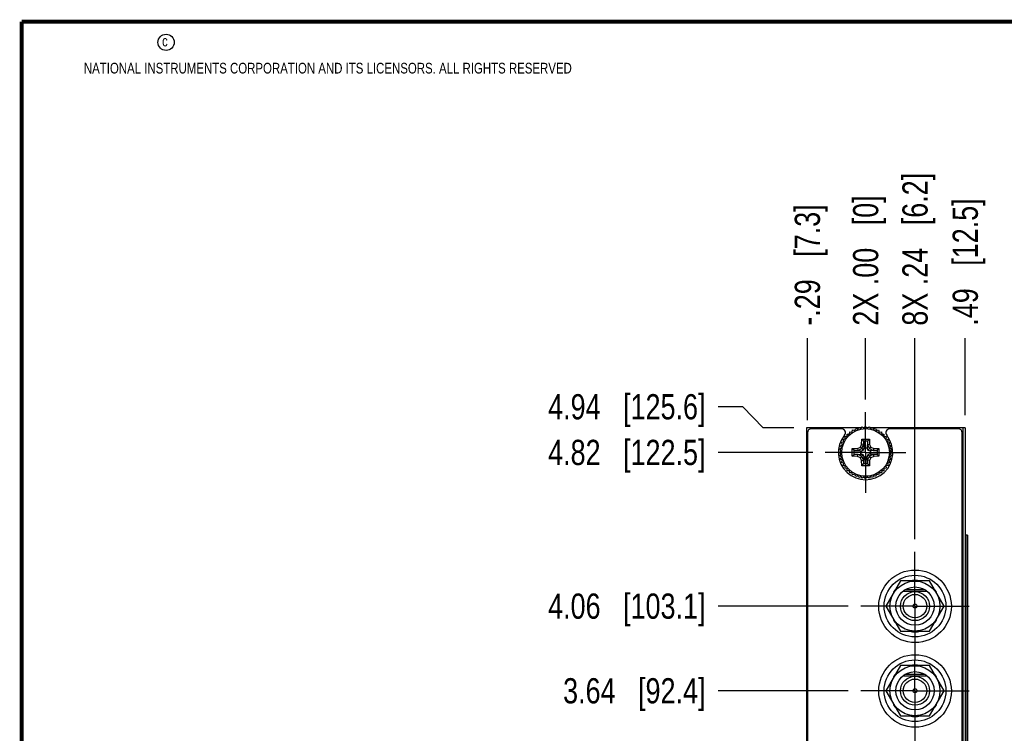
# Model space of a CAD drawing. Header units: inches. Extents: x 0.2 to 16.8, y 0.2 to 10.8.
# Tile 8 of 16: x 0.2 to 5.1, y 7.2 to 10.8. Entities that reach past the tile are written whole.
import ezdxf

# ---------------------------------------------------------------- set-up
doc = ezdxf.new("R2010")
doc.units = ezdxf.units.IN
doc.header["$LTSCALE"] = 0.935
doc.header["$MEASUREMENT"] = 0
doc.linetypes.add('CENTER', pattern=[0.6, 0.375, -0.075, 0.075, -0.075])
doc.layers.get('0').update_dxf_attribs({"linetype": 'CONTINUOUS'})
for name, color, linetype in [('02___PRT_ALL_AXES', 7, 'CONTINUOUS'), ('DEFAULT_1', 7, 'CENTER'), ('DIMENSIONS', 7, 'CONTINUOUS')]:
    doc.layers.add(name, color=color, linetype=linetype)
doc.styles.get("Standard").update_dxf_attribs({"font": 'txt', "width": 0.8})
doc.dimstyles.new('DIMSTYLE_1', dxfattribs={"dimtxt": 0.125, "dimasz": 0.18, "dimexe": 0.125, "dimexo": 0.0625, "dimgap": 0.03125, "dimtad": 0, "dimtih": 1, "dimtoh": 1, "dimzin": 4, "dimdsep": 46, "dimtxsty": 'STANDARD', "dimblk": '_FILLED', "dimblk1": '_FILLED', "dimblk2": '_FILLED', "dimcen": 0.09, "dimadec": 0, "dimazin": 0, "dimtp": 0.001, "dimtm": 0.001, "dimtfac": 1, "dimtofl": 0, "dimtmove": 0, "dimatfit": 3, "dimldrblk": '_FILLED', "dimfxl": 1, "dimtolj": 1, "dimtzin": 4, "dimarcsym": 0})
doc.dimstyles.new('DIMSTYLE_2', dxfattribs={"dimtxt": 0.125, "dimasz": 0.18, "dimexe": 0.125, "dimexo": 0.0625, "dimgap": 0.03125, "dimtad": 0, "dimtih": 1, "dimtoh": 1, "dimzin": 4, "dimdsep": 46, "dimtxsty": 'STANDARD', "dimblk": '_FILLED', "dimblk1": '_FILLED', "dimblk2": '_FILLED', "dimcen": 0.09, "dimadec": 0, "dimazin": 0, "dimtfac": 1, "dimtofl": 0, "dimtmove": 0, "dimatfit": 3, "dimldrblk": '_FILLED', "dimfxl": 1, "dimtolj": 1, "dimtzin": 4, "dimarcsym": 0})

# ---------------------------------------------------------------- blocks, each defined once
blk = doc.blocks.new('*D8')
at = {"layer": 'DIMENSIONS', "color": 2, "linetype": 'CONTINUOUS'}
blk.add_line((4.3477, 7.4394), (3.7033, 7.4394), dxfattribs=at)
at = {"layer": 'DIMENSIONS', "color": 2, "linetype": 'CONTINUOUS', "insert": (3.6408, 7.5019), "char_height": 0.125, "width": 1.125, "attachment_point": 3, "line_spacing_factor": 0.9}
blk.add_mtext('3.64{\\Ftxt.shx;\\W1.000000;\\H0.125000; }[92.4]', dxfattribs=at)
blk = doc.blocks.new('_FILLED')
at = {"color": 0, "linetype": 'BYBLOCK'}
blk.add_solid([(0, 0), (-1, 0.174), (-1, -0.174)], dxfattribs=at)
blk = doc.blocks.new('*D9')
at = {"layer": 'DIMENSIONS', "color": 2, "linetype": 'CONTINUOUS'}
blk.add_line((4.3477, 7.8594), (3.7033, 7.8594), dxfattribs=at)
at = {"layer": 'DIMENSIONS', "color": 2, "linetype": 'CONTINUOUS', "insert": (3.6408, 7.9219), "char_height": 0.125, "width": 1.225, "attachment_point": 3, "line_spacing_factor": 0.9}
blk.add_mtext('4.06{\\Ftxt.shx;\\W1.000000;\\H0.125000; }[103.1]', dxfattribs=at)
blk = doc.blocks.new('*D10')
at = {"layer": 'DIMENSIONS', "color": 2, "linetype": 'CONTINUOUS'}
blk.add_line((4.1723, 8.6219), (3.7033, 8.6219), dxfattribs=at)
at = {"layer": 'DIMENSIONS', "color": 2, "linetype": 'CONTINUOUS', "insert": (3.6408, 8.6844), "char_height": 0.125, "width": 1.225, "attachment_point": 3, "line_spacing_factor": 0.9}
blk.add_mtext('4.82{\\Ftxt.shx;\\W1.000000;\\H0.125000; }[122.5]', dxfattribs=at)
blk = doc.blocks.new('*D11')
at = {"layer": 'DIMENSIONS', "color": 2, "linetype": 'CONTINUOUS'}
for p, q in [((3.8263, 8.8484), (3.7033, 8.8484)), ((3.9263, 8.7444), (3.8263, 8.8484)), ((4.0783, 8.7444), (3.9263, 8.7444))]:
    blk.add_line(p, q, dxfattribs=at)
at = {"layer": 'DIMENSIONS', "color": 2, "linetype": 'CONTINUOUS', "insert": (3.6408, 8.9109), "char_height": 0.125, "width": 1.225, "attachment_point": 3, "line_spacing_factor": 0.9}
blk.add_mtext('4.94{\\Ftxt.shx;\\W1.000000;\\H0.125000; }[125.6]', dxfattribs=at)
blk = doc.blocks.new('*D12')
at = {"layer": 'DIMENSIONS', "color": 2, "linetype": 'CONTINUOUS'}
blk.add_line((4.6795, 8.1912), (4.6795, 9.1881), dxfattribs=at)
at = {"layer": 'DIMENSIONS', "color": 2, "linetype": 'CONTINUOUS', "insert": (4.617, 9.2506), "char_height": 0.125, "width": 1.225, "attachment_point": 1, "rotation": 90, "line_spacing_factor": 0.9}
blk.add_mtext('8X .24{\\Ftxt.shx;\\W1.000000;\\H0.125000; }[6.2]', dxfattribs=at)
blk = doc.blocks.new('*D13')
at = {"layer": 'DIMENSIONS', "color": 2, "linetype": 'CONTINUOUS'}
blk.add_line((4.4348, 8.8844), (4.4348, 9.1881), dxfattribs=at)
at = {"layer": 'DIMENSIONS', "color": 2, "linetype": 'CONTINUOUS', "insert": (4.3723, 9.2506), "char_height": 0.125, "width": 1.025, "attachment_point": 1, "rotation": 90, "line_spacing_factor": 0.9}
blk.add_mtext('2X .00{\\Ftxt.shx;\\W1.000000;\\H0.125000; }[0]', dxfattribs=at)
blk = doc.blocks.new('*D14')
at = {"layer": 'DIMENSIONS', "color": 2, "linetype": 'CONTINUOUS'}
blk.add_line((4.9288, 8.8069), (4.9288, 9.1881), dxfattribs=at)
at = {"layer": 'DIMENSIONS', "color": 2, "linetype": 'CONTINUOUS', "insert": (4.8663, 9.2506), "char_height": 0.125, "width": 1.025, "attachment_point": 1, "rotation": 90, "line_spacing_factor": 0.9}
blk.add_mtext('.49{\\Ftxt.shx;\\W1.000000;\\H0.125000; }[12.5]', dxfattribs=at)
blk = doc.blocks.new('*D15')
at = {"layer": 'DIMENSIONS', "color": 2, "linetype": 'CONTINUOUS'}
blk.add_line((4.1458, 8.7819), (4.1458, 9.1881), dxfattribs=at)
at = {"layer": 'DIMENSIONS', "color": 2, "linetype": 'CONTINUOUS', "insert": (4.0833, 9.2506), "char_height": 0.125, "width": 1.025, "attachment_point": 1, "rotation": 90, "line_spacing_factor": 0.9}
blk.add_mtext('-.29{\\Ftxt.shx;\\W1.000000;\\H0.125000; }[7.3]', dxfattribs=at)

msp = doc.modelspace()

# ---------------------------------------------------------------- linework, layer by layer
at = {"color": 7, "linetype": 'CONTINUOUS'}
for p, q in [((4.1408, 8.7444), (4.1408, 3.6774)), ((4.4004, 8.7444), (4.1408, 8.7444)), ((4.3812, 8.7305), (4.3855, 8.7408)), ((4.3855, 8.7408), (4.3958, 8.7365)), ((4.3958, 8.7365), (4.4014, 8.7462)), ((4.4014, 8.7462), (4.4111, 8.7406)), ((4.414, 8.7444), (4.4047, 8.7444)), ((4.4111, 8.7406), (4.418, 8.7495)), ((4.418, 8.7495), (4.4268, 8.7427)), ((4.4285, 8.7444), (4.4247, 8.7444)), ((4.4268, 8.7427), (4.4348, 8.7506)), ((4.4348, 8.7506), (4.4427, 8.7427)), ((4.4449, 8.7444), (4.441, 8.7444)), ((4.4427, 8.7427), (4.4516, 8.7495)), ((4.4516, 8.7495), (4.4584, 8.7406)), ((4.4649, 8.7444), (4.4555, 8.7444)), ((4.4584, 8.7406), (4.4681, 8.7462)), ((4.4681, 8.7462), (4.4737, 8.7365)), ((4.9288, 8.7444), (4.4692, 8.7444)), ((4.4737, 8.7365), (4.484, 8.7408)), ((4.484, 8.7408), (4.4883, 8.7305)), ((4.9288, 8.7444), (4.9288, 3.6774)), ((4.1458, 8.7194), (4.1458, 3.7024)), ((4.3146, 8.7394), (4.1658, 8.7394)), ((4.3326, 8.7003), (4.3437, 8.7017)), ((4.3341, 8.6892), (4.3326, 8.7003)), ((4.3437, 8.7017), (4.3437, 8.7129)), ((4.3437, 8.7129), (4.3549, 8.7129)), ((4.3549, 8.7129), (4.3564, 8.724)), ((4.3564, 8.724), (4.3675, 8.7226)), ((4.3675, 8.7226), (4.3704, 8.7334)), ((4.3704, 8.7334), (4.3812, 8.7305)), ((4.4883, 8.7305), (4.4991, 8.7334)), ((4.4991, 8.7334), (4.502, 8.7226)), ((4.502, 8.7226), (4.5131, 8.724)), ((4.5131, 8.724), (4.5146, 8.7129)), ((4.5146, 8.7129), (4.5258, 8.7129)), ((4.5258, 8.7129), (4.5258, 8.7017)), ((4.5258, 8.7017), (4.5369, 8.7003)), ((4.5369, 8.7003), (4.5354, 8.6892)), ((4.8938, 8.7394), (4.5548, 8.7394)), ((4.9138, 3.7024), (4.9138, 8.7194)), ((4.3071, 8.6387), (4.316, 8.6455)), ((4.3104, 8.6552), (4.3201, 8.6608)), ((4.316, 8.6455), (4.3104, 8.6552)), ((4.3158, 8.6712), (4.3262, 8.6754)), ((4.3201, 8.6608), (4.3158, 8.6712)), ((4.3233, 8.6863), (4.3341, 8.6892)), ((4.3262, 8.6754), (4.3233, 8.6863)), ((4.4087, 8.648), (4.4162, 8.6405)), ((4.4149, 8.6619), (4.4248, 8.6598)), ((4.4154, 8.6881), (4.4242, 8.6792)), ((4.4248, 8.6598), (4.4249, 8.6596)), ((4.4249, 8.6596), (4.4268, 8.6415)), ((4.4252, 8.6772), (4.4269, 8.6454)), ((4.4268, 8.6415), (4.4269, 8.6454)), ((4.4269, 8.6454), (4.4426, 8.6454)), ((4.4443, 8.6772), (4.4426, 8.6454)), ((4.4426, 8.6454), (4.4427, 8.6415)), ((4.4447, 8.6596), (4.4427, 8.6415)), ((4.4546, 8.6619), (4.4447, 8.6598)), ((4.4447, 8.6596), (4.4447, 8.6598)), ((4.4542, 8.6881), (4.4453, 8.6792)), ((4.4608, 8.648), (4.4533, 8.6405)), ((4.5354, 8.6892), (4.5463, 8.6863)), ((4.5463, 8.6863), (4.5434, 8.6754)), ((4.5434, 8.6754), (4.5537, 8.6712)), ((4.5537, 8.6712), (4.5494, 8.6608)), ((4.5494, 8.6608), (4.5591, 8.6552)), ((4.5591, 8.6552), (4.5535, 8.6455)), ((4.5535, 8.6455), (4.5624, 8.6387)), ((4.306, 8.6219), (4.3139, 8.6298)), ((4.3139, 8.614), (4.306, 8.6219)), ((4.3139, 8.6298), (4.3071, 8.6387)), ((4.3071, 8.6051), (4.3139, 8.614)), ((4.316, 8.5983), (4.3071, 8.6051)), ((4.3104, 8.5886), (4.316, 8.5983)), ((4.3685, 8.6413), (4.3775, 8.6325)), ((4.3685, 8.6025), (4.3775, 8.6114)), ((4.3795, 8.6315), (4.4112, 8.6298)), ((4.3795, 8.6123), (4.4112, 8.614)), ((4.3947, 8.6417), (4.3969, 8.6319)), ((4.3947, 8.602), (4.3969, 8.6119)), ((4.3971, 8.6318), (4.3969, 8.6319)), ((4.3969, 8.6119), (4.3971, 8.612)), ((4.3971, 8.6318), (4.4152, 8.6298)), ((4.3971, 8.612), (4.4152, 8.614)), ((4.4087, 8.5958), (4.4162, 8.6033)), ((4.4112, 8.614), (4.4112, 8.6298)), ((4.4112, 8.6298), (4.4152, 8.6298)), ((4.4152, 8.614), (4.4112, 8.614)), ((4.4152, 8.6298), (4.4232, 8.6334)), ((4.4232, 8.6104), (4.4152, 8.614)), ((4.4162, 8.6405), (4.4232, 8.6334)), ((4.4162, 8.6033), (4.4232, 8.6104)), ((4.4232, 8.6334), (4.4268, 8.6415)), ((4.4268, 8.6023), (4.4232, 8.6104)), ((4.4249, 8.5842), (4.4268, 8.6023)), ((4.4269, 8.5984), (4.4252, 8.5666)), ((4.4269, 8.5984), (4.4268, 8.6023)), ((4.4426, 8.5984), (4.4269, 8.5984)), ((4.4427, 8.6023), (4.4426, 8.5984)), ((4.4443, 8.5666), (4.4426, 8.5984)), ((4.4427, 8.6415), (4.4463, 8.6334)), ((4.4463, 8.6104), (4.4427, 8.6023)), ((4.4447, 8.5842), (4.4427, 8.6023)), ((4.4533, 8.6405), (4.4463, 8.6334)), ((4.4463, 8.6334), (4.4543, 8.6298)), ((4.4543, 8.614), (4.4463, 8.6104)), ((4.4533, 8.6033), (4.4463, 8.6104)), ((4.4608, 8.5958), (4.4533, 8.6033)), ((4.4725, 8.6318), (4.4543, 8.6298)), ((4.4583, 8.6298), (4.4543, 8.6298)), ((4.4583, 8.614), (4.4543, 8.614)), ((4.4725, 8.612), (4.4543, 8.614)), ((4.4901, 8.6315), (4.4583, 8.6298)), ((4.4583, 8.6298), (4.4583, 8.614)), ((4.4583, 8.614), (4.4901, 8.6123)), ((4.4726, 8.6319), (4.4725, 8.6318)), ((4.4725, 8.612), (4.4726, 8.6119)), ((4.4748, 8.6417), (4.4726, 8.6319)), ((4.4726, 8.6119), (4.4748, 8.602)), ((4.501, 8.6413), (4.492, 8.6324)), ((4.492, 8.6113), (4.501, 8.6025)), ((4.5624, 8.6051), (4.5535, 8.5983)), ((4.5535, 8.5983), (4.5591, 8.5886)), ((4.5624, 8.6387), (4.5556, 8.6298)), ((4.5556, 8.6298), (4.5635, 8.6219)), ((4.5635, 8.6219), (4.5556, 8.614)), ((4.5556, 8.614), (4.5624, 8.6051)), ((4.3201, 8.583), (4.3104, 8.5886)), ((4.3158, 8.5726), (4.3201, 8.583)), ((4.3262, 8.5683), (4.3158, 8.5726)), ((4.3233, 8.5575), (4.3262, 8.5683)), ((4.3341, 8.5546), (4.3233, 8.5575)), ((4.3326, 8.5435), (4.3341, 8.5546)), ((4.4149, 8.5818), (4.4248, 8.584)), ((4.4154, 8.5556), (4.4242, 8.5646)), ((4.4249, 8.5842), (4.4248, 8.584)), ((4.4447, 8.584), (4.4447, 8.5842)), ((4.4546, 8.5818), (4.4447, 8.584)), ((4.4542, 8.5556), (4.4453, 8.5646)), ((4.5463, 8.5575), (4.5354, 8.5546)), ((4.5354, 8.5546), (4.5369, 8.5435)), ((4.5537, 8.5726), (4.5434, 8.5683)), ((4.5434, 8.5683), (4.5463, 8.5575)), ((4.5591, 8.5886), (4.5494, 8.583)), ((4.5494, 8.583), (4.5537, 8.5726)), ((4.3437, 8.5421), (4.3326, 8.5435)), ((4.3437, 8.5309), (4.3437, 8.5421)), ((4.3549, 8.5309), (4.3437, 8.5309)), ((4.3564, 8.5198), (4.3549, 8.5309)), ((4.3675, 8.5212), (4.3564, 8.5198)), ((4.3704, 8.5104), (4.3675, 8.5212)), ((4.3812, 8.5133), (4.3704, 8.5104)), ((4.3855, 8.503), (4.3812, 8.5133)), ((4.3958, 8.5072), (4.3855, 8.503)), ((4.4014, 8.4975), (4.3958, 8.5072)), ((4.4111, 8.5031), (4.4014, 8.4975)), ((4.418, 8.4943), (4.4111, 8.5031)), ((4.4268, 8.5011), (4.418, 8.4943)), ((4.4348, 8.4932), (4.4268, 8.5011)), ((4.4427, 8.5011), (4.4348, 8.4932)), ((4.4516, 8.4943), (4.4427, 8.5011)), ((4.4584, 8.5031), (4.4516, 8.4943)), ((4.4681, 8.4975), (4.4584, 8.5031)), ((4.4737, 8.5072), (4.4681, 8.4975)), ((4.484, 8.503), (4.4737, 8.5072)), ((4.4883, 8.5133), (4.484, 8.503)), ((4.4991, 8.5104), (4.4883, 8.5133)), ((4.502, 8.5212), (4.4991, 8.5104)), ((4.5131, 8.5198), (4.502, 8.5212)), ((4.5146, 8.5309), (4.5131, 8.5198)), ((4.5258, 8.5309), (4.5146, 8.5309)), ((4.5369, 8.5435), (4.5258, 8.5421)), ((4.5258, 8.5421), (4.5258, 8.5309)), ((4.9405, 8.2109), (4.9288, 8.2109)), ((4.9405, 8.2109), (4.9405, 4.2109)), ((4.6073, 7.9844), (4.5352, 7.8594)), ((4.7517, 7.9844), (4.6073, 7.9844)), ((4.8238, 7.8594), (4.7517, 7.9844)), ((4.5734, 7.9301), (4.575, 7.9284)), ((4.6199, 7.9334), (4.7391, 7.9334)), ((4.7304, 7.9394), (4.6286, 7.9394)), ((4.784, 7.9284), (4.7856, 7.9301)), ((4.5352, 7.8594), (4.6073, 7.7344)), ((4.7517, 7.7344), (4.8238, 7.8594)), ((4.575, 7.7903), (4.5734, 7.7887)), ((4.7856, 7.7887), (4.784, 7.7903)), ((4.6073, 7.7344), (4.7517, 7.7344)), ((4.6073, 7.5644), (4.5352, 7.4394)), ((4.7517, 7.5644), (4.6073, 7.5644)), ((4.7304, 7.5194), (4.6286, 7.5194)), ((4.8238, 7.4394), (4.7517, 7.5644)), ((4.5734, 7.5101), (4.575, 7.5084)), ((4.6199, 7.5134), (4.7391, 7.5134)), ((4.784, 7.5084), (4.7856, 7.5101)), ((4.5352, 7.4394), (4.6073, 7.3144)), ((4.7517, 7.3144), (4.8238, 7.4394)), ((4.575, 7.3703), (4.5734, 7.3687)), ((4.7856, 7.3687), (4.784, 7.3703)), ((4.6073, 7.3144), (4.7517, 7.3144))]:
    msp.add_line(p, q, dxfattribs=at)
at = {"color": 9, "linetype": 'CONTINUOUS'}
for p, q in [((4.9168, 8.7444), (4.9168, 3.6774)), ((4.3947, 8.6417), (4.4087, 8.648)), ((4.4087, 8.648), (4.4149, 8.6619)), ((4.4149, 8.6619), (4.4154, 8.6881)), ((4.4154, 8.6881), (4.4542, 8.6881)), ((4.4162, 8.6405), (4.4248, 8.6598)), ((4.4242, 8.6792), (4.4453, 8.6792)), ((4.4249, 8.6596), (4.4252, 8.6772)), ((4.4443, 8.6772), (4.4447, 8.6596)), ((4.4447, 8.6598), (4.4533, 8.6405)), ((4.4542, 8.6881), (4.4546, 8.6619)), ((4.4546, 8.6619), (4.4608, 8.648)), ((4.4608, 8.648), (4.4748, 8.6417)), ((4.3685, 8.6413), (4.3947, 8.6417)), ((4.3685, 8.6025), (4.3685, 8.6413)), ((4.3947, 8.602), (4.3685, 8.6025)), ((4.3775, 8.6114), (4.3775, 8.6325)), ((4.3795, 8.6315), (4.3971, 8.6318)), ((4.3971, 8.612), (4.3795, 8.6123)), ((4.4087, 8.5958), (4.3947, 8.602)), ((4.3969, 8.6319), (4.4162, 8.6405)), ((4.4162, 8.6033), (4.3969, 8.6119)), ((4.4149, 8.5818), (4.4087, 8.5958)), ((4.4248, 8.584), (4.4162, 8.6033)), ((4.4447, 8.584), (4.4533, 8.6033)), ((4.4533, 8.6405), (4.4726, 8.6319)), ((4.4726, 8.6119), (4.4533, 8.6033)), ((4.4608, 8.5958), (4.4546, 8.5818)), ((4.4748, 8.602), (4.4608, 8.5958)), ((4.4725, 8.6318), (4.4901, 8.6315)), ((4.4901, 8.6123), (4.4725, 8.612)), ((4.4748, 8.6417), (4.501, 8.6413)), ((4.501, 8.6025), (4.4748, 8.602)), ((4.492, 8.6325), (4.492, 8.6114)), ((4.501, 8.6413), (4.501, 8.6025)), ((4.4154, 8.5556), (4.4149, 8.5818)), ((4.4542, 8.5556), (4.4154, 8.5556)), ((4.4453, 8.5646), (4.4242, 8.5646)), ((4.4252, 8.5666), (4.4249, 8.5842)), ((4.4447, 8.5842), (4.4443, 8.5666)), ((4.4546, 8.5818), (4.4542, 8.5556)), ((4.9317, 8.2109), (4.9317, 4.2109)), ((4.9403, 8.2109), (4.9403, 4.2109))]:
    msp.add_line(p, q, dxfattribs=at)
at = {"color": 7, "linetype": 'CONTINUOUS', "const_width": 0.02}
for points in [[(0.25, 10.7586), (0.25, 0.2586)], [(16.75, 10.7586), (0.25, 10.7586)]]:
    msp.add_lwpolyline(points, dxfattribs=at)
at = {"color": 2, "linetype": 'CONTINUOUS'}
msp.add_circle((0.9659, 10.6562), 0.0403, dxfattribs=at)
at = {"color": 7, "linetype": 'CONTINUOUS'}
for centre, radius in [((4.4348, 8.6219), 0.1181), ((4.6798, 7.8584), 0.18), ((4.6795, 7.8594), 0.153), ((4.6795, 7.8594), 0.124), ((4.6795, 7.8594), 0.095), ((4.6798, 7.4384), 0.18), ((4.6795, 7.4394), 0.153), ((4.6795, 7.4394), 0.124), ((4.6795, 7.4394), 0.095)]:
    msp.add_circle(centre, radius, dxfattribs=at)
for centre, radius, start, end in [((4.4348, 8.6218), 0.1226, 101.249, 101.9787), ((4.4348, 8.6219), 0.1225, 100.5466, 101.249), ((4.4348, 8.6219), 0.1225, 94.2032, 94.489), ((4.4348, 8.6218), 0.1226, 93.7304, 94.2032), ((4.4348, 8.6218), 0.1226, 93.0323, 93.7304), ((4.4348, 8.6218), 0.1226, 86.2695, 86.9674), ((4.4348, 8.6218), 0.1226, 85.7878, 86.2695), ((4.4348, 8.6219), 0.1225, 85.5107, 85.7878), ((4.4347, 8.6219), 0.1225, 78.7507, 79.4532), ((4.4347, 8.6218), 0.1226, 78.0221, 78.7507), ((4.1658, 8.7194), 0.02, 90, 180), ((4.4347, 8.6214), 0.135, 140.7831, 39.2169), ((4.3146, 8.7194), 0.02, 320.7831, 90), ((4.4336, 8.6227), 0.1211, 145.5034, 146.2735), ((4.4353, 8.6214), 0.1232, 138.7604, 139.4573), ((4.4353, 8.6215), 0.1232, 138.0366, 138.7604), ((4.4345, 8.6221), 0.1221, 131.2328, 131.9631), ((4.4347, 8.6219), 0.1224, 130.5318, 131.2329), ((4.4349, 8.6218), 0.1226, 123.7438, 124.5045), ((4.4347, 8.622), 0.1224, 123.047, 123.7438), ((4.4349, 8.6216), 0.1229, 116.2644, 116.96), ((4.4349, 8.6215), 0.1229, 115.5065, 116.2645), ((4.4346, 8.6223), 0.1221, 108.7533, 109.4585), ((4.4347, 8.6221), 0.1222, 108.0227, 108.7533), ((4.4348, 8.6221), 0.1222, 71.2461, 71.9783), ((4.4349, 8.6223), 0.1221, 70.5419, 71.2461), ((4.4346, 8.6215), 0.1229, 63.7347, 64.4912), ((4.4346, 8.6216), 0.1229, 63.0389, 63.7347), ((4.4348, 8.622), 0.1224, 56.2553, 56.9517), ((4.4347, 8.6218), 0.1227, 55.4927, 56.2553), ((4.4348, 8.6219), 0.1224, 48.7664, 49.4686), ((4.435, 8.6221), 0.1221, 48.0386, 48.7664), ((4.4343, 8.6215), 0.1232, 41.239, 41.9651), ((4.4342, 8.6214), 0.1232, 40.5427, 41.239), ((4.5548, 8.7194), 0.02, 90, 219.2169), ((4.4358, 8.6226), 0.1212, 34.2322, 34.4947), ((4.4359, 8.6226), 0.1212, 33.726, 34.2321), ((4.8938, 8.7194), 0.02, 0, 90), ((4.4343, 8.622), 0.1221, 168.7425, 169.4459), ((4.4347, 8.6219), 0.1224, 168.0144, 168.7425), ((4.435, 8.6219), 0.1227, 161.2576, 161.9845), ((4.4347, 8.6219), 0.1224, 160.556, 161.2576), ((4.4352, 8.6216), 0.123, 153.7224, 154.4808), ((4.4353, 8.6216), 0.1232, 153.0296, 153.7225), ((4.434, 8.6224), 0.1215, 146.2735, 146.9756), ((4.4355, 8.6224), 0.1215, 33.0234, 33.7259), ((4.4342, 8.6216), 0.1232, 26.277, 26.9696), ((4.4343, 8.6216), 0.123, 25.5173, 26.277), ((4.4348, 8.6219), 0.1224, 18.7418, 19.4441), ((4.4346, 8.6219), 0.1227, 18.0168, 18.7418), ((4.4349, 8.6219), 0.1224, 11.2569, 11.987), ((4.4352, 8.622), 0.1221, 10.5542, 11.2569), ((4.4354, 8.6219), 0.1231, 176.2716, 176.964), ((4.4343, 8.6219), 0.1221, 183.0308, 183.7309), ((4.4353, 8.6219), 0.123, 175.6967, 176.2716), ((4.4345, 8.6219), 0.1222, 183.7308, 184.2569), ((4.4353, 8.6219), 0.123, 175.5125, 175.6967), ((4.4345, 8.6219), 0.1223, 184.2569, 184.493), ((4.4349, 8.6219), 0.1226, 190.5412, 191.243), ((4.4348, 8.6219), 0.1226, 191.243, 191.9723), ((4.4347, 8.6219), 0.1226, 348.0291, 348.7564), ((4.4346, 8.6219), 0.1226, 348.7564, 349.459), ((4.4343, 8.6219), 0.123, 4.2507, 4.4856), ((4.4342, 8.6219), 0.123, 3.7278, 4.2507), ((4.4351, 8.6219), 0.1222, 355.6901, 356.2685), ((4.435, 8.6219), 0.1223, 355.5051, 355.6902), ((4.4342, 8.6219), 0.1231, 3.0351, 3.7278), ((4.4352, 8.6219), 0.1221, 356.2685, 356.9683), ((4.4347, 8.6219), 0.1224, 198.0259, 198.7558), ((4.4347, 8.6219), 0.1225, 198.7558, 199.4592), ((4.4348, 8.6219), 0.1225, 205.508, 206.268), ((4.4348, 8.6219), 0.1225, 206.268, 206.9663), ((4.4346, 8.6218), 0.1223, 213.0297, 213.7298), ((4.4346, 8.6218), 0.1223, 213.7299, 214.1411), ((4.4346, 8.6218), 0.1223, 214.1411, 214.4885), ((4.4349, 8.6218), 0.1223, 325.5097, 325.807), ((4.4349, 8.6218), 0.1223, 325.807, 326.2695), ((4.4349, 8.6218), 0.1223, 326.2695, 326.9693), ((4.4348, 8.6219), 0.1225, 333.0328, 333.7314), ((4.4348, 8.6219), 0.1225, 333.7314, 334.4902), ((4.4348, 8.6219), 0.1225, 340.5409, 341.2436), ((4.4348, 8.6219), 0.1224, 341.2436, 341.9755), ((4.4347, 8.6218), 0.1224, 220.5404, 221.2428), ((4.4346, 8.6218), 0.1223, 221.2428, 221.9776), ((4.435, 8.6221), 0.1228, 228.0275, 228.7517), ((4.4349, 8.6221), 0.1227, 228.7517, 229.4545), ((4.4348, 8.6219), 0.1225, 235.5139, 236.2767), ((4.4349, 8.6221), 0.1227, 236.2766, 236.9725), ((4.4347, 8.6216), 0.1222, 243.0251, 243.7231), ((4.4345, 8.6214), 0.122, 243.7231, 244.4862), ((4.435, 8.6225), 0.1232, 250.5476, 251.2433), ((4.435, 8.6225), 0.1232, 251.2433, 251.9697), ((4.4346, 8.621), 0.1216, 258.0356, 258.7668), ((4.4346, 8.6214), 0.122, 258.7668, 259.4709), ((4.4348, 8.6224), 0.123, 265.496, 265.6846), ((4.4348, 8.6223), 0.1229, 265.6845, 266.2552), ((4.4348, 8.6221), 0.1228, 266.2551, 266.9499), ((4.4347, 8.6221), 0.1228, 273.0498, 273.7448), ((4.4347, 8.6223), 0.1229, 273.7448, 274.3062), ((4.4347, 8.6224), 0.123, 274.3061, 274.5037), ((4.4349, 8.6214), 0.122, 280.529, 281.2329), ((4.435, 8.621), 0.1216, 281.2329, 281.9653), ((4.4345, 8.6225), 0.1232, 288.0313, 288.7562), ((4.4345, 8.6225), 0.1232, 288.7561, 289.4527), ((4.435, 8.6214), 0.122, 295.5114, 296.2761), ((4.4349, 8.6216), 0.1222, 296.276, 296.9738), ((4.4346, 8.6221), 0.1227, 303.0262, 303.7225), ((4.4348, 8.6219), 0.1225, 303.7225, 304.4833), ((4.4346, 8.6221), 0.1227, 310.5459, 311.2475), ((4.4346, 8.6221), 0.1228, 311.2475, 311.974), ((4.4349, 8.6218), 0.1223, 318.024, 318.7566), ((4.4349, 8.6218), 0.1224, 318.7566, 319.4595), ((4.6795, 7.8594), 0.1275, 78.6764, 101.3236), ((4.6795, 7.8594), 0.1275, 138.6692, 146.3236), ((4.6795, 7.8594), 0.1275, 33.6764, 41.3308), ((4.6795, 7.8594), 0.1275, 213.6764, 221.3308), ((4.6795, 7.8594), 0.1275, 318.6692, 326.3236), ((4.6795, 7.8594), 0.1275, 258.6764, 281.3236), ((4.6795, 7.4394), 0.1275, 138.6692, 146.3236), ((4.6795, 7.4394), 0.1275, 78.6764, 101.3236), ((4.6795, 7.4394), 0.1275, 33.6764, 41.3308), ((4.6795, 7.4394), 0.1275, 213.6764, 221.3308), ((4.6795, 7.4394), 0.1275, 318.6692, 326.3236), ((4.6795, 7.4394), 0.1275, 258.6764, 281.3236)]:
    msp.add_arc(centre, radius, start, end, dxfattribs=at)
msp.add_ellipse((4.4543, 8.5668), major_axis=(0.01, 0.0001), ratio=0.487612, start_param=-3.117853, end_param=-2.698974, dxfattribs=at)
for points, knots in [([(4.4252, 8.6772), (4.4252, 8.6774), (4.4251, 8.6777), (4.4249, 8.6782), (4.4246, 8.6787), (4.4244, 8.679), (4.4242, 8.6792)], [0, 0, 0, 0, 0.229991, 0.471038, 0.726338, 1, 1, 1, 1]), ([(4.4453, 8.6792), (4.445, 8.6789), (4.4446, 8.6783), (4.4444, 8.6775), (4.4443, 8.6772)], [0, 0, 0, 0, 0.533893, 1, 1, 1, 1]), ([(4.3775, 8.6325), (4.3778, 8.6322), (4.3784, 8.6317), (4.3791, 8.6315), (4.3795, 8.6315)], [0, 0, 0, 0, 0.533893, 1, 1, 1, 1]), ([(4.3795, 8.6123), (4.3793, 8.6123), (4.3789, 8.6122), (4.3785, 8.612), (4.378, 8.6117), (4.3776, 8.6115), (4.3775, 8.6114)], [0, 0, 0, 0, 0.229991, 0.471038, 0.726338, 1, 1, 1, 1]), ([(4.492, 8.6325), (4.4917, 8.6322), (4.4911, 8.6317), (4.4904, 8.6315), (4.4901, 8.6315)], [0, 0, 0, 0, 0.535971, 1, 1, 1, 1]), ([(4.492, 8.6114), (4.4919, 8.6115), (4.4916, 8.6117), (4.4911, 8.612), (4.4906, 8.6122), (4.4902, 8.6123), (4.4901, 8.6123)], [0, 0, 0, 0, 0.273672, 0.52896, 0.77001, 1, 1, 1, 1]), ([(4.4242, 8.5646), (4.4245, 8.5649), (4.4249, 8.5655), (4.4252, 8.5663), (4.4252, 8.5666)], [0, 0, 0, 0, 0.533893, 1, 1, 1, 1])]:
    msp.add_open_spline(points, degree=3, knots=knots, dxfattribs=at)
at = {"layer": '02___PRT_ALL_AXES', "color": 7, "linetype": 'CENTER'}
for q in [(4.4348, 8.8219), (4.2348, 8.6219), (4.4348, 8.4219), (4.6348, 8.6219)]:
    msp.add_line((4.4348, 8.6219), q, dxfattribs=at)
at = {"layer": '02___PRT_ALL_AXES', "color": 7, "linetype": 'CONTINUOUS'}
for centre, radius in [((4.6795, 7.8594), 0.072), ((4.6795, 7.8594), 0.058), ((4.6795, 7.8594), 0.01), ((4.6795, 7.4394), 0.072), ((4.6795, 7.4394), 0.058), ((4.6795, 7.4394), 0.01)]:
    msp.add_circle(centre, radius, dxfattribs=at)
at = {"layer": 'DEFAULT_1', "color": 7, "linetype": 'CENTER'}
for p, q in [((4.6795, 7.8594), (4.6795, 8.1287)), ((4.6795, 7.8594), (4.4102, 7.8594)), ((4.6795, 7.8594), (4.6795, 7.59)), ((4.6795, 7.8594), (4.9488, 7.8594)), ((4.6795, 7.4394), (4.6795, 7.59)), ((4.6795, 7.4394), (4.4102, 7.4394)), ((4.6795, 7.4394), (4.6795, 7.17)), ((4.6795, 7.4394), (4.9488, 7.4394))]:
    msp.add_line(p, q, dxfattribs=at)

# ---------------------------------------------------------------- texts
at = {"color": 2, "linetype": 'CONTINUOUS', "char_height": 0.053, "attachment_point": 1, "line_spacing_factor": 0.9}
for s, insert, width in [('c', (0.946, 10.6893), 0.0424), ('NATIONAL INSTRUMENTS CORPORATION AND ITS LICENSORS. ALL RIGHTS RESERVED', (0.5583, 10.5546), 3.0104)]:
    msp.add_mtext(s, dxfattribs=dict(at, insert=insert, width=width))

# ---------------------------------------------------------------- dimensions: what is measured, and where the dimension line sits
at = {"layer": 'DIMENSIONS', "color": 2, "linetype": 'CONTINUOUS'}
for feature_location, offset, origin, text, dimstyle, picture, middle in [((4.6795, 8.1912), (0, 0.9969), (4.4348, 8.8219), '8X <>', 'DIMSTYLE_1', '*D12', (4.6795, 9.8631)), ((4.1458, 8.7819), (0, 0.4063), (4.4348, 8.7194), '-<>', 'DIMSTYLE_1', '*D15', (4.1458, 9.7631)), ((4.4347597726, 8.8843940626), (0, 0.3037400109), (4.4347597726, 8.8218940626), '2X <>', 'DIMSTYLE_2', '*D13', (4.4347597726, 9.7631340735))]:
    dim = msp.add_ordinate_dim(feature_location=feature_location, offset=offset, dtype=1, origin=origin, text=text, dimstyle=dimstyle, dxfattribs=at)
    dim.commit()
    dim.dimension.update_dxf_attribs({"geometry": picture, "text_midpoint": middle})
for feature_location, offset, dtype, origin, picture, middle in [((4.9288, 8.8069), (0, 0.3813), 1, (4.4348, 8.7444), '*D14', (4.9288, 9.7631)), ((4.0783, 8.7444), (-0.375, 0.1041), 0, (4.1408, 3.7999), '*D11', (3.0283, 8.8484)), ((4.1723, 8.6219), (-0.469, 0), 0, (4.2348, 3.7999), '*D10', (3.0283, 8.6219)), ((4.3477, 7.8594), (-0.6444, 0), 0, (4.4102, 3.7999), '*D9', (3.0283, 7.8594)), ((4.3477, 7.4394), (-0.6444, 0), 0, (4.4102, 3.7999), '*D8', (3.0783, 7.4394))]:
    dim = msp.add_ordinate_dim(feature_location=feature_location, offset=offset, dtype=dtype, origin=origin, dimstyle='DIMSTYLE_1', dxfattribs=at)
    dim.commit()
    dim.dimension.update_dxf_attribs({"geometry": picture, "text_midpoint": middle})

doc.saveas('drawing.dxf')
